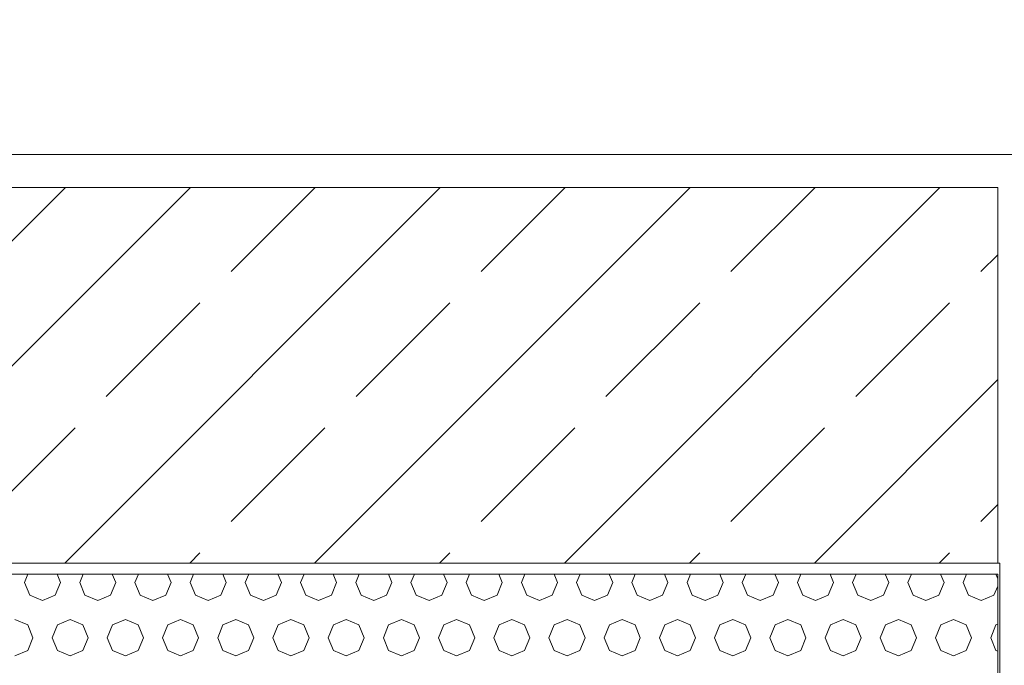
# Model space of a CAD drawing. Header units: millimetres. Extents: x 52659 to 1698020, y -10054 to 104697.
# Tile 244 of 256: x 216415 to 217307, y 10915 to 11500. Entities that reach past the tile are written whole.
import ezdxf

# ---------------------------------------------------------------- set-up
doc = ezdxf.new("R2010")
doc.units = ezdxf.units.MM
doc.header["$MEASUREMENT"] = 0
for name, color, linetype in [('02-04 BRISES SOLEIL FONCEES', 7, 'Continuous'), ('02-04 CASSETTES FONCEES', 7, 'Continuous'), ('02-04 Mur.Construction', 7, 'Continuous'), ('05-02 Cotation 200ème 100ème.Cotations', 7, 'Continuous'), ('Fenêtres ARCHICAD', 7, 'Continuous')]:
    doc.layers.add(name, color=color, linetype=linetype)
doc.styles.add('STYLE_GENERE_3', font='ARIALN.TTF')
doc.dimstyles.new('STYLE_GENERE__1', dxfattribs={"dimtxt": 200, "dimasz": 95, "dimexe": 0.18, "dimexo": 100, "dimgap": 0, "dimtad": 0, "dimlfac": 0.001, "dimzin": 0, "dimdsep": 46, "dimtxsty": 'STYLE_GENERE_3', "dimblk": 'ARROWHEAD_6', "dimblk1": 'ARROWHEAD_6', "dimblk2": 'ARROWHEAD_6', "dimcen": 0.09, "dimclrd": 7, "dimclre": 7, "dimclrt": 7, "dimazin": 0, "dimtfac": 1, "dimtdec": 4, "dimtmove": 2, "dimatfit": 3, "dimfxl": 1, "dimtolj": 1, "dimtzin": 0, "dimarcsym": 0})
doc.dimstyles.new('STYLE_GENERE__2', dxfattribs={"dimtxt": 200, "dimasz": 95, "dimexe": 0.18, "dimexo": 100, "dimgap": 0, "dimtad": 0, "dimlfac": 0.001, "dimzin": 0, "dimdsep": 46, "dimtxsty": 'STYLE_GENERE_3', "dimblk": 'ARROWHEAD_6', "dimblk1": 'ARROWHEAD_6', "dimblk2": 'ARROWHEAD_6', "dimcen": 0.09, "dimclrd": 7, "dimclre": 7, "dimclrt": 7, "dimazin": 0, "dimtfac": 1, "dimtdec": 4, "dimtmove": 0, "dimatfit": 3, "dimfxl": 1, "dimtolj": 1, "dimtzin": 0, "dimarcsym": 0})

# ---------------------------------------------------------------- blocks, each defined once
blk = doc.blocks.new('Élément de coupe_187_1', base_point=(131932.67, 5158.07))
at = {"layer": '02-04 Mur.Construction', "color": 7, "linetype": 'Continuous', "lineweight": 9}
blk.add_line((217302.67, 11008.07), (217302.67, 9725.96), dxfattribs=at)
blk = doc.blocks.new('Élément de coupe_188_1', base_point=(131932.67, 5158.07))
at = {"layer": 'Fenêtres ARCHICAD', "color": 7, "linetype": 'Continuous', "lineweight": 9}
blk.add_line((217300.74, 11008.07), (217302.67, 11008.07), dxfattribs=at)
blk = doc.blocks.new('Élément de coupe_235_1', base_point=(131932.67, 5158.07))
at = {"layer": '02-04 Mur.Construction', "color": 7, "linetype": 'Continuous', "lineweight": 9}
blk.add_line((220579, 11378.07), (162692.67, 11378.07), dxfattribs=at)
blk = doc.blocks.new('*X382', base_point=(131932.67, 5158.07))
at = {"layer": '02-04 BRISES SOLEIL FONCEES', "color": 7, "linetype": 'Continuous', "lineweight": 5}
for p, q in [((216422.53, 10998.07), (216419.37, 10990.46)), ((216452.08, 10990.46), (216448.93, 10998.07)), ((216472.53, 10998.07), (216469.37, 10990.46)), ((216502.08, 10990.46), (216498.93, 10998.07)), ((216522.53, 10998.07), (216519.37, 10990.46)), ((216552.08, 10990.46), (216548.93, 10998.07)), ((216572.53, 10998.07), (216569.37, 10990.46)), ((216602.08, 10990.46), (216598.93, 10998.07)), ((216622.53, 10998.07), (216619.37, 10990.46)), ((216652.08, 10990.46), (216648.93, 10998.07)), ((216672.53, 10998.07), (216669.37, 10990.46)), ((216702.08, 10990.46), (216698.93, 10998.07)), ((216722.53, 10998.07), (216719.37, 10990.46)), ((216752.08, 10990.46), (216748.93, 10998.07)), ((216772.53, 10998.07), (216769.37, 10990.46)), ((216802.08, 10990.46), (216798.93, 10998.07)), ((216822.53, 10998.07), (216819.37, 10990.46)), ((216852.08, 10990.46), (216848.93, 10998.07)), ((216872.53, 10998.07), (216869.37, 10990.46)), ((216902.08, 10990.46), (216898.93, 10998.07)), ((216922.53, 10998.07), (216919.37, 10990.46)), ((216952.08, 10990.46), (216948.93, 10998.07)), ((216972.53, 10998.07), (216969.37, 10990.46)), ((217002.08, 10990.46), (216998.93, 10998.07)), ((217022.53, 10998.07), (217019.37, 10990.46)), ((217052.08, 10990.46), (217048.93, 10998.07)), ((217072.53, 10998.07), (217069.37, 10990.46)), ((217102.08, 10990.46), (217098.93, 10998.07)), ((217122.53, 10998.07), (217119.37, 10990.46)), ((217152.08, 10990.46), (217148.93, 10998.07)), ((217172.53, 10998.07), (217169.37, 10990.46)), ((217202.08, 10990.46), (217198.93, 10998.07)), ((217222.53, 10998.07), (217219.37, 10990.46)), ((217252.08, 10990.46), (217248.93, 10998.07)), ((217272.53, 10998.07), (217269.37, 10990.46)), ((217300.74, 10993.68), (217298.93, 10998.07)), ((216419.37, 10990.46), (216424.16, 10978.89)), ((216447.29, 10978.89), (216452.08, 10990.46)), ((216469.37, 10990.46), (216474.16, 10978.89)), ((216497.29, 10978.89), (216502.08, 10990.46)), ((216519.37, 10990.46), (216524.16, 10978.89)), ((216547.29, 10978.89), (216552.08, 10990.46)), ((216569.37, 10990.46), (216574.16, 10978.89)), ((216597.29, 10978.89), (216602.08, 10990.46)), ((216619.37, 10990.46), (216624.16, 10978.89)), ((216647.29, 10978.89), (216652.08, 10990.46)), ((216669.37, 10990.46), (216674.16, 10978.89)), ((216697.29, 10978.89), (216702.08, 10990.46)), ((216719.37, 10990.46), (216724.16, 10978.89)), ((216747.29, 10978.89), (216752.08, 10990.46)), ((216769.37, 10990.46), (216774.16, 10978.89)), ((216797.29, 10978.89), (216802.08, 10990.46)), ((216819.37, 10990.46), (216824.16, 10978.89)), ((216847.29, 10978.89), (216852.08, 10990.46)), ((216869.37, 10990.46), (216874.16, 10978.89)), ((216897.29, 10978.89), (216902.08, 10990.46)), ((216919.37, 10990.46), (216924.16, 10978.89)), ((216947.29, 10978.89), (216952.08, 10990.46)), ((216969.37, 10990.46), (216974.16, 10978.89)), ((216997.29, 10978.89), (217002.08, 10990.46)), ((217019.37, 10990.46), (217024.16, 10978.89)), ((217047.29, 10978.89), (217052.08, 10990.46)), ((217069.37, 10990.46), (217074.16, 10978.89)), ((217097.29, 10978.89), (217102.08, 10990.46)), ((217119.37, 10990.46), (217124.16, 10978.89)), ((217147.29, 10978.89), (217152.08, 10990.46)), ((217169.37, 10990.46), (217174.16, 10978.89)), ((217197.29, 10978.89), (217202.08, 10990.46)), ((217219.37, 10990.46), (217224.16, 10978.89)), ((217247.29, 10978.89), (217252.08, 10990.46)), ((217269.37, 10990.46), (217274.16, 10978.89)), ((217297.29, 10978.89), (217300.74, 10987.23)), ((216424.16, 10978.89), (216435.73, 10974.1)), ((216435.73, 10974.1), (216447.29, 10978.89)), ((216474.16, 10978.89), (216485.73, 10974.1)), ((216485.73, 10974.1), (216497.29, 10978.89)), ((216524.16, 10978.89), (216535.73, 10974.1)), ((216535.73, 10974.1), (216547.29, 10978.89)), ((216574.16, 10978.89), (216585.73, 10974.1)), ((216585.73, 10974.1), (216597.29, 10978.89)), ((216624.16, 10978.89), (216635.73, 10974.1)), ((216635.73, 10974.1), (216647.29, 10978.89)), ((216674.16, 10978.89), (216685.73, 10974.1)), ((216685.73, 10974.1), (216697.29, 10978.89)), ((216724.16, 10978.89), (216735.73, 10974.1)), ((216735.73, 10974.1), (216747.29, 10978.89)), ((216774.16, 10978.89), (216785.73, 10974.1)), ((216785.73, 10974.1), (216797.29, 10978.89)), ((216824.16, 10978.89), (216835.73, 10974.1)), ((216835.73, 10974.1), (216847.29, 10978.89)), ((216874.16, 10978.89), (216885.73, 10974.1)), ((216885.73, 10974.1), (216897.29, 10978.89)), ((216924.16, 10978.89), (216935.73, 10974.1)), ((216935.73, 10974.1), (216947.29, 10978.89)), ((216974.16, 10978.89), (216985.73, 10974.1)), ((216985.73, 10974.1), (216997.29, 10978.89)), ((217024.16, 10978.89), (217035.73, 10974.1)), ((217035.73, 10974.1), (217047.29, 10978.89)), ((217074.16, 10978.89), (217085.73, 10974.1)), ((217085.73, 10974.1), (217097.29, 10978.89)), ((217124.16, 10978.89), (217135.73, 10974.1)), ((217135.73, 10974.1), (217147.29, 10978.89)), ((217174.16, 10978.89), (217185.73, 10974.1)), ((217185.73, 10974.1), (217197.29, 10978.89)), ((217224.16, 10978.89), (217235.73, 10974.1)), ((217235.73, 10974.1), (217247.29, 10978.89)), ((217274.16, 10978.89), (217285.73, 10974.1)), ((217285.73, 10974.1), (217297.29, 10978.89)), ((216422.29, 10952.02), (216410.73, 10956.81)), ((216427.08, 10940.46), (216422.29, 10952.02)), ((216449.16, 10952.02), (216444.37, 10940.46)), ((216460.73, 10956.81), (216449.16, 10952.02)), ((216472.29, 10952.02), (216460.73, 10956.81)), ((216477.08, 10940.46), (216472.29, 10952.02)), ((216499.16, 10952.02), (216494.37, 10940.46)), ((216510.73, 10956.81), (216499.16, 10952.02)), ((216522.29, 10952.02), (216510.73, 10956.81)), ((216527.08, 10940.46), (216522.29, 10952.02)), ((216549.16, 10952.02), (216544.37, 10940.46)), ((216560.73, 10956.81), (216549.16, 10952.02)), ((216572.29, 10952.02), (216560.73, 10956.81)), ((216577.08, 10940.46), (216572.29, 10952.02)), ((216599.16, 10952.02), (216594.37, 10940.46)), ((216610.73, 10956.81), (216599.16, 10952.02)), ((216622.29, 10952.02), (216610.73, 10956.81)), ((216627.08, 10940.46), (216622.29, 10952.02)), ((216649.16, 10952.02), (216644.37, 10940.46)), ((216660.73, 10956.81), (216649.16, 10952.02)), ((216672.29, 10952.02), (216660.73, 10956.81)), ((216677.08, 10940.46), (216672.29, 10952.02)), ((216699.16, 10952.02), (216694.37, 10940.46)), ((216710.73, 10956.81), (216699.16, 10952.02)), ((216722.29, 10952.02), (216710.73, 10956.81)), ((216727.08, 10940.46), (216722.29, 10952.02)), ((216749.16, 10952.02), (216744.37, 10940.46)), ((216760.73, 10956.81), (216749.16, 10952.02)), ((216772.29, 10952.02), (216760.73, 10956.81)), ((216777.08, 10940.46), (216772.29, 10952.02)), ((216799.16, 10952.02), (216794.37, 10940.46)), ((216810.73, 10956.81), (216799.16, 10952.02)), ((216822.29, 10952.02), (216810.73, 10956.81)), ((216827.08, 10940.46), (216822.29, 10952.02)), ((216849.16, 10952.02), (216844.37, 10940.46)), ((216860.73, 10956.81), (216849.16, 10952.02)), ((216872.29, 10952.02), (216860.73, 10956.81)), ((216877.08, 10940.46), (216872.29, 10952.02)), ((216899.16, 10952.02), (216894.37, 10940.46)), ((216910.73, 10956.81), (216899.16, 10952.02)), ((216922.29, 10952.02), (216910.73, 10956.81)), ((216927.08, 10940.46), (216922.29, 10952.02)), ((216949.16, 10952.02), (216944.37, 10940.46)), ((216960.73, 10956.81), (216949.16, 10952.02)), ((216972.29, 10952.02), (216960.73, 10956.81)), ((216977.08, 10940.46), (216972.29, 10952.02)), ((216999.16, 10952.02), (216994.37, 10940.46)), ((217010.73, 10956.81), (216999.16, 10952.02)), ((217022.29, 10952.02), (217010.73, 10956.81)), ((217027.08, 10940.46), (217022.29, 10952.02)), ((217049.16, 10952.02), (217044.37, 10940.46)), ((217060.73, 10956.81), (217049.16, 10952.02)), ((217072.29, 10952.02), (217060.73, 10956.81)), ((217077.08, 10940.46), (217072.29, 10952.02)), ((217099.16, 10952.02), (217094.37, 10940.46)), ((217110.73, 10956.81), (217099.16, 10952.02)), ((217122.29, 10952.02), (217110.73, 10956.81)), ((217127.08, 10940.46), (217122.29, 10952.02)), ((217149.16, 10952.02), (217144.37, 10940.46)), ((217160.73, 10956.81), (217149.16, 10952.02)), ((217172.29, 10952.02), (217160.73, 10956.81)), ((217177.08, 10940.46), (217172.29, 10952.02)), ((217199.16, 10952.02), (217194.37, 10940.46)), ((217210.73, 10956.81), (217199.16, 10952.02)), ((217222.29, 10952.02), (217210.73, 10956.81)), ((217227.08, 10940.46), (217222.29, 10952.02)), ((217249.16, 10952.02), (217244.37, 10940.46)), ((217260.73, 10956.81), (217249.16, 10952.02)), ((217272.29, 10952.02), (217260.73, 10956.81)), ((217277.08, 10940.46), (217272.29, 10952.02)), ((217299.16, 10952.02), (217294.37, 10940.46)), ((217300.74, 10952.68), (217299.16, 10952.02)), ((216422.29, 10928.89), (216427.08, 10940.46)), ((216444.37, 10940.46), (216449.16, 10928.89)), ((216472.29, 10928.89), (216477.08, 10940.46)), ((216494.37, 10940.46), (216499.16, 10928.89)), ((216522.29, 10928.89), (216527.08, 10940.46)), ((216544.37, 10940.46), (216549.16, 10928.89)), ((216572.29, 10928.89), (216577.08, 10940.46)), ((216594.37, 10940.46), (216599.16, 10928.89)), ((216622.29, 10928.89), (216627.08, 10940.46)), ((216644.37, 10940.46), (216649.16, 10928.89)), ((216672.29, 10928.89), (216677.08, 10940.46)), ((216694.37, 10940.46), (216699.16, 10928.89)), ((216722.29, 10928.89), (216727.08, 10940.46)), ((216744.37, 10940.46), (216749.16, 10928.89)), ((216772.29, 10928.89), (216777.08, 10940.46)), ((216794.37, 10940.46), (216799.16, 10928.89)), ((216822.29, 10928.89), (216827.08, 10940.46)), ((216844.37, 10940.46), (216849.16, 10928.89)), ((216872.29, 10928.89), (216877.08, 10940.46)), ((216894.37, 10940.46), (216899.16, 10928.89)), ((216922.29, 10928.89), (216927.08, 10940.46)), ((216944.37, 10940.46), (216949.16, 10928.89)), ((216972.29, 10928.89), (216977.08, 10940.46)), ((216994.37, 10940.46), (216999.16, 10928.89)), ((217022.29, 10928.89), (217027.08, 10940.46)), ((217044.37, 10940.46), (217049.16, 10928.89)), ((217072.29, 10928.89), (217077.08, 10940.46)), ((217094.37, 10940.46), (217099.16, 10928.89)), ((217122.29, 10928.89), (217127.08, 10940.46)), ((217144.37, 10940.46), (217149.16, 10928.89)), ((217172.29, 10928.89), (217177.08, 10940.46)), ((217194.37, 10940.46), (217199.16, 10928.89)), ((217222.29, 10928.89), (217227.08, 10940.46)), ((217244.37, 10940.46), (217249.16, 10928.89)), ((217272.29, 10928.89), (217277.08, 10940.46)), ((217294.37, 10940.46), (217299.16, 10928.89)), ((216410.73, 10924.1), (216422.29, 10928.89)), ((216449.16, 10928.89), (216460.73, 10924.1)), ((216460.73, 10924.1), (216472.29, 10928.89)), ((216499.16, 10928.89), (216510.73, 10924.1)), ((216510.73, 10924.1), (216522.29, 10928.89)), ((216549.16, 10928.89), (216560.73, 10924.1)), ((216560.73, 10924.1), (216572.29, 10928.89)), ((216599.16, 10928.89), (216610.73, 10924.1)), ((216610.73, 10924.1), (216622.29, 10928.89)), ((216649.16, 10928.89), (216660.73, 10924.1)), ((216660.73, 10924.1), (216672.29, 10928.89)), ((216699.16, 10928.89), (216710.73, 10924.1)), ((216710.73, 10924.1), (216722.29, 10928.89)), ((216749.16, 10928.89), (216760.73, 10924.1)), ((216760.73, 10924.1), (216772.29, 10928.89)), ((216799.16, 10928.89), (216810.73, 10924.1)), ((216810.73, 10924.1), (216822.29, 10928.89)), ((216849.16, 10928.89), (216860.73, 10924.1)), ((216860.73, 10924.1), (216872.29, 10928.89)), ((216899.16, 10928.89), (216910.73, 10924.1)), ((216910.73, 10924.1), (216922.29, 10928.89)), ((216949.16, 10928.89), (216960.73, 10924.1)), ((216960.73, 10924.1), (216972.29, 10928.89)), ((216999.16, 10928.89), (217010.73, 10924.1)), ((217010.73, 10924.1), (217022.29, 10928.89)), ((217049.16, 10928.89), (217060.73, 10924.1)), ((217060.73, 10924.1), (217072.29, 10928.89)), ((217099.16, 10928.89), (217110.73, 10924.1)), ((217110.73, 10924.1), (217122.29, 10928.89)), ((217149.16, 10928.89), (217160.73, 10924.1)), ((217160.73, 10924.1), (217172.29, 10928.89)), ((217199.16, 10928.89), (217210.73, 10924.1)), ((217210.73, 10924.1), (217222.29, 10928.89)), ((217249.16, 10928.89), (217260.73, 10924.1)), ((217260.73, 10924.1), (217272.29, 10928.89)), ((217299.16, 10928.89), (217300.74, 10928.24))]:
    blk.add_line(p, q, dxfattribs=at)
blk = doc.blocks.new('Élément de coupe_340_1', base_point=(131932.67, 5158.07))
at = {"layer": '02-04 BRISES SOLEIL FONCEES', "color": 7, "linetype": 'Continuous', "lineweight": 9}
for p, q in [((217300.74, 10998.07), (215542.67, 10998.07)), ((217300.74, 10598.03), (217300.74, 10998.07))]:
    blk.add_line(p, q, dxfattribs=at)
at = {"layer": '02-04 BRISES SOLEIL FONCEES', "lineweight": 0}
blk.add_blockref('*X382', (131932.67, 5158.07), dxfattribs=at)
blk = doc.blocks.new('Élément de coupe_522_1', base_point=(131932.67, 5158.07))
at = {"layer": '02-04 CASSETTES FONCEES', "color": 7, "linetype": 'Continuous', "lineweight": 9}
for p, q in [((217300.74, 11348.07), (215522.67, 11348.07)), ((216229.61, 11008.07), (216569.61, 11348.07)), ((216380.3, 11271.9), (216456.48, 11348.07)), ((216455.89, 11008.07), (216795.89, 11348.07)), ((216606.58, 11271.9), (216682.75, 11348.07)), ((216682.16, 11008.07), (217022.16, 11348.07)), ((216832.85, 11271.9), (216909.02, 11348.07)), ((216908.44, 11008.07), (217248.44, 11348.07)), ((217059.13, 11271.9), (217135.3, 11348.07)), ((217300.74, 11008.07), (217300.74, 11348.07)), ((217285.4, 11271.9), (217300.74, 11287.24)), ((216493.44, 11158.76), (216578.29, 11243.62)), ((216719.72, 11158.76), (216804.57, 11243.62)), ((216945.99, 11158.76), (217030.84, 11243.62)), ((217172.26, 11158.76), (217257.12, 11243.62)), ((217134.71, 11008.07), (217300.74, 11174.11)), ((216380.3, 11045.63), (216465.16, 11130.48)), ((216606.58, 11045.63), (216691.43, 11130.48)), ((216832.85, 11045.63), (216917.7, 11130.48)), ((217059.13, 11045.63), (217143.98, 11130.48)), ((217285.4, 11045.63), (217300.74, 11060.97)), ((216569.02, 11008.07), (216578.29, 11017.34)), ((216795.3, 11008.07), (216804.57, 11017.34)), ((217021.57, 11008.07), (217030.84, 11017.34)), ((217247.85, 11008.07), (217257.12, 11017.34)), ((215522.67, 11008.07), (217300.74, 11008.07))]:
    blk.add_line(p, q, dxfattribs=at)
blk = doc.blocks.new('*D713', base_point=(131932.67, 5158.07))
at = {"layer": '05-02 Cotation 200ème 100ème.Cotations', "color": 7, "linetype": 'Continuous', "lineweight": 25, "transparency": 16777216}
for p, q in [((215078.44, 11048.07), (215178.44, 10948.07)), ((215078.44, 10648.03), (215178.44, 10548.03))]:
    blk.add_line(p, q, dxfattribs=at)
at = {"layer": '05-02 Cotation 200ème 100ème.Cotations', "color": 7, "linetype": 'Continuous', "lineweight": 13, "transparency": 16777216}
for p, q in [((215222.19, 10998.07), (215034.69, 10998.07)), ((215128.44, 10598.03), (215128.44, 10998.07)), ((215222.19, 10598.03), (215034.69, 10598.03)), ((215128.44, 10523.03), (215128.44, 10598.03))]:
    blk.add_line(p, q, dxfattribs=at)
at = {"layer": '05-02 Cotation 200ème 100ème.Cotations', "color": 7, "lineweight": 9, "transparency": 16777216, "char_height": 200, "attachment_point": 7, "rotation": 90, "style": 'STYLE_GENERE_3'}
for s, insert in [('\\A1;0,35', (215085.58, 10840.91)), ('\\A1;0,40', (215400.69, 10574.05))]:
    blk.add_mtext(s, dxfattribs=dict(at, insert=insert))
blk = doc.blocks.new('ARROWHEAD_6')
at = {"color": 0, "linetype": 'Continuous', "lineweight": 0}
for p, q in [((-0.5, -0.5), (0.5, 0.5)), ((0, 0), (-1, 0))]:
    blk.add_line(p, q, dxfattribs=at)
blk = doc.blocks.new('*D714', base_point=(131932.67, 5158.07))
at = {"layer": '05-02 Cotation 200ème 100ème.Cotations', "color": 7, "linetype": 'Continuous', "lineweight": 13, "transparency": 16777216}
for p, q in [((215128.44, 11348.07), (215128.44, 11423.07)), ((215222.19, 11348.07), (215034.69, 11348.07)), ((215128.44, 10998.07), (215128.44, 11348.07)), ((215222.19, 10998.07), (215034.69, 10998.07))]:
    blk.add_line(p, q, dxfattribs=at)
at = {"layer": '05-02 Cotation 200ème 100ème.Cotations', "color": 7, "linetype": 'Continuous', "lineweight": 25, "transparency": 16777216}
for p, q in [((215178.44, 11298.07), (215078.44, 11398.07)), ((215078.44, 11048.07), (215178.44, 10948.07))]:
    blk.add_line(p, q, dxfattribs=at)
blk = doc.blocks.new('*D715', base_point=(131932.67, 5158.07))
at = {"layer": '05-02 Cotation 200ème 100ème.Cotations', "color": 7, "linetype": 'Continuous', "lineweight": 25, "transparency": 16777216}
for p, q in [((215078.44, 11048.07), (215178.44, 10948.07)), ((215078.44, 10648.03), (215178.44, 10548.03))]:
    blk.add_line(p, q, dxfattribs=at)
at = {"layer": '05-02 Cotation 200ème 100ème.Cotations', "color": 7, "linetype": 'Continuous', "lineweight": 13, "transparency": 16777216}
for p, q in [((215222.19, 10998.07), (215034.69, 10998.07)), ((215128.44, 10598.03), (215128.44, 10998.07)), ((215222.19, 10598.03), (215034.69, 10598.03)), ((215128.44, 10523.03), (215128.44, 10598.03))]:
    blk.add_line(p, q, dxfattribs=at)
at = {"layer": '05-02 Cotation 200ème 100ème.Cotations', "color": 7, "lineweight": 9, "transparency": 16777216, "char_height": 200, "attachment_point": 7, "rotation": 90, "style": 'STYLE_GENERE_3'}
for s, insert in [('\\A1;0,35', (215085.58, 10840.91)), ('\\A1;0,40', (215400.69, 10574.05))]:
    blk.add_mtext(s, dxfattribs=dict(at, insert=insert))
blk = doc.blocks.new('*D716', base_point=(131932.67, 5158.07))
at = {"layer": '05-02 Cotation 200ème 100ème.Cotations', "color": 7, "linetype": 'Continuous', "lineweight": 13, "transparency": 16777216}
for p, q in [((215128.44, 11348.07), (215128.44, 11423.07)), ((215222.19, 11348.07), (215034.69, 11348.07)), ((215128.44, 10998.07), (215128.44, 11348.07)), ((215222.19, 10998.07), (215034.69, 10998.07))]:
    blk.add_line(p, q, dxfattribs=at)
at = {"layer": '05-02 Cotation 200ème 100ème.Cotations', "color": 7, "linetype": 'Continuous', "lineweight": 25, "transparency": 16777216}
for p, q in [((215178.44, 11298.07), (215078.44, 11398.07)), ((215078.44, 11048.07), (215178.44, 10948.07))]:
    blk.add_line(p, q, dxfattribs=at)
blk = doc.blocks.new('*D727', base_point=(131932.67, 5158.07))
at = {"layer": '05-02 Cotation 200ème 100ème.Cotations', "color": 7, "linetype": 'Continuous', "lineweight": 25, "transparency": 16777216}
for p, q in [((187874.44, 11412.6), (187974.44, 11312.6)), ((187874.44, 11203.33), (187974.44, 11103.33))]:
    blk.add_line(p, q, dxfattribs=at)
at = {"layer": '05-02 Cotation 200ème 100ème.Cotations', "color": 7, "linetype": 'Continuous', "lineweight": 13, "transparency": 16777216}
for p, q in [((188018.19, 11362.6), (187830.69, 11362.6)), ((187924.44, 11153.33), (187924.44, 11362.6)), ((188018.19, 11153.33), (187830.69, 11153.33))]:
    blk.add_line(p, q, dxfattribs=at)
blk = doc.blocks.new('*D728', base_point=(131932.67, 5158.07))
at = {"layer": '05-02 Cotation 200ème 100ème.Cotations', "color": 7, "linetype": 'Continuous', "lineweight": 25, "transparency": 16777216}
for p, q in [((187874.44, 13160.07), (187974.44, 13060.07)), ((187874.44, 11412.6), (187974.44, 11312.6))]:
    blk.add_line(p, q, dxfattribs=at)
at = {"layer": '05-02 Cotation 200ème 100ème.Cotations', "color": 7, "linetype": 'Continuous', "lineweight": 13, "transparency": 16777216}
for p, q in [((188018.19, 13110.07), (187830.69, 13110.07)), ((187924.44, 12485.21), (187924.44, 13110.07)), ((187924.44, 11362.6), (187924.44, 11987.46)), ((188018.19, 11362.6), (187830.69, 11362.6))]:
    blk.add_line(p, q, dxfattribs=at)
at = {"layer": '05-02 Cotation 200ème 100ème.Cotations', "color": 7, "lineweight": 9, "transparency": 16777216, "insert": (188024.44, 12012.33), "char_height": 200, "attachment_point": 7, "rotation": 90, "style": 'STYLE_GENERE_3'}
blk.add_mtext('\\A1;1,75', dxfattribs=at)
blk = doc.blocks.new('*D742', base_point=(131932.67, 5158.07))
at = {"layer": '05-02 Cotation 200ème 100ème.Cotations', "color": 7, "linetype": 'Continuous', "lineweight": 25, "transparency": 16777216}
for p, q in [((165280.71, 11058.07), (165380.71, 10958.07)), ((165280.71, 9772.86), (165380.71, 9672.86))]:
    blk.add_line(p, q, dxfattribs=at)
at = {"layer": '05-02 Cotation 200ème 100ème.Cotations', "color": 7, "linetype": 'Continuous', "lineweight": 13, "transparency": 16777216}
for p, q in [((165424.46, 11008.07), (165236.96, 11008.07)), ((165330.71, 10614.34), (165330.71, 11008.07)), ((165330.71, 9722.86), (165330.71, 10116.59)), ((165424.46, 9722.86), (165236.96, 9722.86))]:
    blk.add_line(p, q, dxfattribs=at)
at = {"layer": '05-02 Cotation 200ème 100ème.Cotations', "color": 7, "lineweight": 9, "transparency": 16777216, "char_height": 200, "attachment_point": 7, "rotation": 90, "style": 'STYLE_GENERE_3'}
for s, insert in [('\\A1;0,35', (165287.85, 10961.33)), ('\\A1;1,29', (165430.71, 10141.47))]:
    blk.add_mtext(s, dxfattribs=dict(at, insert=insert))
blk = doc.blocks.new('*D743', base_point=(131932.67, 5158.07))
at = {"layer": '05-02 Cotation 200ème 100ème.Cotations', "color": 7, "linetype": 'Continuous', "lineweight": 25, "transparency": 16777216}
for p, q in [((165280.71, 11412.6), (165380.71, 11312.6)), ((165280.71, 11058.07), (165380.71, 10958.07))]:
    blk.add_line(p, q, dxfattribs=at)
at = {"layer": '05-02 Cotation 200ème 100ème.Cotations', "color": 7, "linetype": 'Continuous', "lineweight": 13, "transparency": 16777216}
for p, q in [((165424.46, 11362.6), (165236.96, 11362.6)), ((165330.71, 11008.07), (165330.71, 11362.6)), ((165424.46, 11008.07), (165236.96, 11008.07))]:
    blk.add_line(p, q, dxfattribs=at)
blk = doc.blocks.new('*D744', base_point=(131932.67, 5158.07))
at = {"layer": '05-02 Cotation 200ème 100ème.Cotations', "color": 7, "linetype": 'Continuous', "lineweight": 25, "transparency": 16777216}
for p, q in [((165280.71, 14458.07), (165380.71, 14358.07)), ((165280.71, 11412.6), (165380.71, 11312.6))]:
    blk.add_line(p, q, dxfattribs=at)
at = {"layer": '05-02 Cotation 200ème 100ème.Cotations', "color": 7, "linetype": 'Continuous', "lineweight": 13, "transparency": 16777216}
for p, q in [((165424.46, 14408.07), (165236.96, 14408.07)), ((165330.71, 13134.21), (165330.71, 14408.07)), ((165330.71, 11362.6), (165330.71, 12636.46)), ((165424.46, 11362.6), (165236.96, 11362.6))]:
    blk.add_line(p, q, dxfattribs=at)
at = {"layer": '05-02 Cotation 200ème 100ème.Cotations', "color": 7, "lineweight": 9, "transparency": 16777216, "char_height": 200, "attachment_point": 7, "rotation": 90, "style": 'STYLE_GENERE_3'}
for s, insert in [('\\A1;0,40', (165287.85, 14381.77)), ('\\A1;3,05', (165430.71, 12661.33))]:
    blk.add_mtext(s, dxfattribs=dict(at, insert=insert))
blk = doc.blocks.new('*D762', base_point=(131932.67, 5158.07))
at = {"layer": '05-02 Cotation 200ème 100ème.Cotations', "color": 7, "linetype": 'Continuous', "lineweight": 25, "transparency": 16777216}
for p, q in [((135853.9, 11058.07), (135953.9, 10958.07)), ((135853.9, 9772.86), (135953.9, 9672.86))]:
    blk.add_line(p, q, dxfattribs=at)
at = {"layer": '05-02 Cotation 200ème 100ème.Cotations', "color": 7, "linetype": 'Continuous', "lineweight": 13, "transparency": 16777216}
for p, q in [((135997.65, 11008.07), (135810.15, 11008.07)), ((135903.9, 10614.34), (135903.9, 11008.07)), ((135903.9, 9722.86), (135903.9, 10116.59)), ((135997.65, 9722.86), (135810.15, 9722.86))]:
    blk.add_line(p, q, dxfattribs=at)
at = {"layer": '05-02 Cotation 200ème 100ème.Cotations', "color": 7, "lineweight": 9, "transparency": 16777216, "char_height": 200, "attachment_point": 7, "rotation": 90, "style": 'STYLE_GENERE_3'}
for s, insert in [('\\A1;0,35', (135861.04, 10961.33)), ('\\A1;1,29', (136003.9, 10141.47))]:
    blk.add_mtext(s, dxfattribs=dict(at, insert=insert))
blk = doc.blocks.new('*D763', base_point=(131932.67, 5158.07))
at = {"layer": '05-02 Cotation 200ème 100ème.Cotations', "color": 7, "linetype": 'Continuous', "lineweight": 25, "transparency": 16777216}
for p, q in [((135853.9, 11412.6), (135953.9, 11312.6)), ((135853.9, 11058.07), (135953.9, 10958.07))]:
    blk.add_line(p, q, dxfattribs=at)
at = {"layer": '05-02 Cotation 200ème 100ème.Cotations', "color": 7, "linetype": 'Continuous', "lineweight": 13, "transparency": 16777216}
for p, q in [((135997.65, 11362.6), (135810.15, 11362.6)), ((135903.9, 11008.07), (135903.9, 11362.6)), ((135997.65, 11008.07), (135810.15, 11008.07))]:
    blk.add_line(p, q, dxfattribs=at)
blk = doc.blocks.new('*D764', base_point=(131932.67, 5158.07))
at = {"layer": '05-02 Cotation 200ème 100ème.Cotations', "color": 7, "linetype": 'Continuous', "lineweight": 25, "transparency": 16777216}
for p, q in [((135853.9, 14458.07), (135953.9, 14358.07)), ((135853.9, 11412.6), (135953.9, 11312.6))]:
    blk.add_line(p, q, dxfattribs=at)
at = {"layer": '05-02 Cotation 200ème 100ème.Cotations', "color": 7, "linetype": 'Continuous', "lineweight": 13, "transparency": 16777216}
for p, q in [((135997.65, 14408.07), (135810.15, 14408.07)), ((135903.9, 13134.21), (135903.9, 14408.07)), ((135903.9, 11362.6), (135903.9, 12636.46)), ((135997.65, 11362.6), (135810.15, 11362.6))]:
    blk.add_line(p, q, dxfattribs=at)
at = {"layer": '05-02 Cotation 200ème 100ème.Cotations', "color": 7, "lineweight": 9, "transparency": 16777216, "char_height": 200, "attachment_point": 7, "rotation": 90, "style": 'STYLE_GENERE_3'}
for s, insert in [('\\A1;0,40', (135861.04, 14381.77)), ('\\A1;3,05', (136003.9, 12661.33))]:
    blk.add_mtext(s, dxfattribs=dict(at, insert=insert))

msp = doc.modelspace()

# ---------------------------------------------------------------- block references
at = {"layer": '02-04 BRISES SOLEIL FONCEES', "lineweight": 0}
msp.add_blockref('Élément de coupe_340_1', (131932.668, 5158.072), dxfattribs=at)
at = {"layer": '02-04 CASSETTES FONCEES', "lineweight": 0}
msp.add_blockref('Élément de coupe_522_1', (131932.668, 5158.072), dxfattribs=at)
at = {"layer": '02-04 Mur.Construction', "lineweight": 0}
for name in ['Élément de coupe_235_1', 'Élément de coupe_187_1']:
    msp.add_blockref(name, (131932.668, 5158.072), dxfattribs=at)
at = {"layer": 'Fenêtres ARCHICAD', "lineweight": 0}
msp.add_blockref('Élément de coupe_188_1', (131932.668, 5158.072), dxfattribs=at)

# ---------------------------------------------------------------- dimensions: what is measured, and where the dimension line sits
at = {"layer": '05-02 Cotation 200ème 100ème.Cotations', "color": 7, "linetype": 'Continuous', "lineweight": 13}
for base, p1, p2, dimstyle, picture, middle in [((135903.901, 14408.072), (220897.887, 11362.595), (220602.668, 14408.072), 'STYLE_GENERE__2', '*D764', (135903.901, 12921.098)), ((165330.708, 14408.072), (220897.887, 11362.595), (220602.668, 14408.072), 'STYLE_GENERE__2', '*D744', (165330.708, 12921.098)), ((187924.443, 13110.072), (220897.887, 11362.595), (187327.961, 13110.072), 'STYLE_GENERE__2', '*D728', (187924.443, 12272.098)), ((135903.901, 11008.072), (221690.249, 9722.862), (220602.668, 11008.072), 'STYLE_GENERE__2', '*D762', (135903.901, 10401.231)), ((165330.708, 11008.072), (221690.249, 9722.862), (220602.668, 11008.072), 'STYLE_GENERE__2', '*D742', (165330.708, 10401.231)), ((215128.441, 11348.072), (217300.744, 10998.069), (215522.668, 11348.072), 'STYLE_GENERE__1', '*D714', (214985.584, 11100.672)), ((215128.441, 11348.072), (217300.744, 10998.069), (215522.668, 11348.072), 'STYLE_GENERE__1', '*D716', (214985.584, 11100.672)), ((135903.901, 11362.595), (220602.668, 11008.072), (220897.887, 11362.595), 'STYLE_GENERE__1', '*D763', (135761.044, 11221.098)), ((165330.708, 11362.595), (220602.668, 11008.072), (220897.887, 11362.595), 'STYLE_GENERE__1', '*D743', (165187.851, 11221.098)), ((187924.443, 11362.595), (187924.443, 11153.327), (220897.887, 11362.595), 'STYLE_GENERE__1', '*D727', (187781.586, 11142.267)), ((215128.441, 10998.069), (217300.744, 10598.03), (217300.744, 10998.069), 'STYLE_GENERE__1', '*D713', (215300.69, 10833.814)), ((215128.441, 10998.069), (217300.744, 10598.03), (217300.744, 10998.069), 'STYLE_GENERE__1', '*D715', (215300.69, 10833.814))]:
    dim = msp.add_linear_dim(base=base, p1=p1, p2=p2, angle=90, dimstyle=dimstyle, dxfattribs=at)
    dim.commit()
    dim.dimension.update_dxf_attribs({"geometry": picture, "text_midpoint": middle, "dimtype": 160, "text_rotation": 90})

doc.saveas('drawing.dxf')
